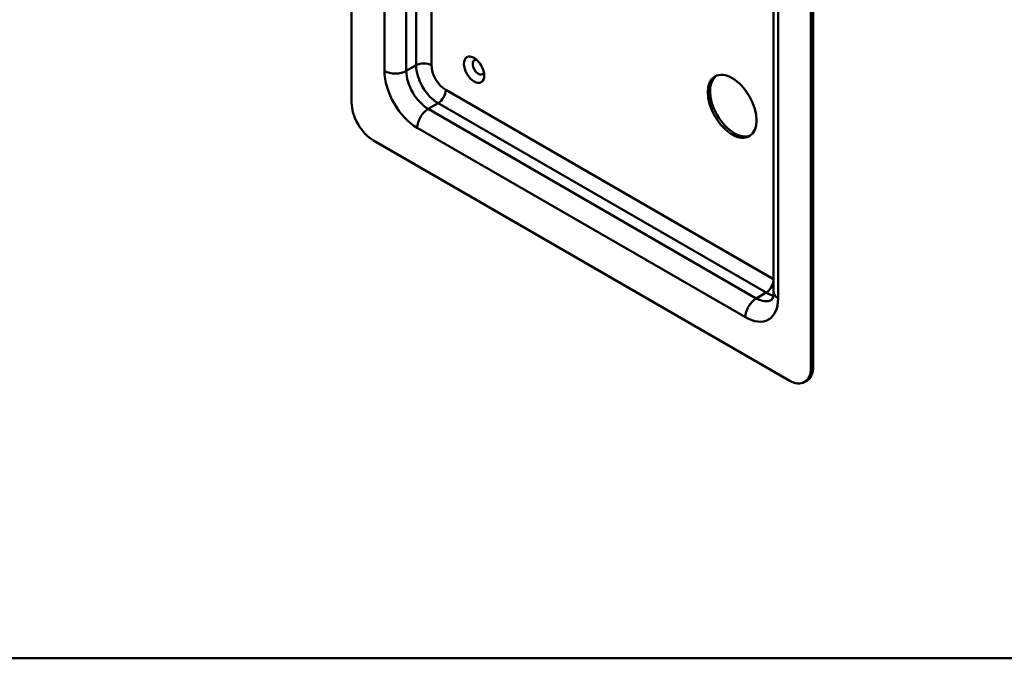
# Model space of a CAD drawing. Header units: millimetres. Extents: x 20 to 833, y 20 to 574.
# Tile 2 of 7: x 147 to 275, y 20 to 103. Entities that reach past the tile are written whole.
import ezdxf

# ---------------------------------------------------------------- set-up
doc = ezdxf.new("R2010")
doc.units = ezdxf.units.MM
doc.header["$LTSCALE"] = 2
for name, color, linetype, lineweight in [('Sichtbare Kanten(DIN)', 7, 'Continuous', 50), ('Sichtbare tangentiale Kanten(DIN)', 7, 'Continuous', 50), ('Skizziergeometrie(DIN)', 7, 'Continuous', 50)]:
    doc.layers.add(name, color=color, linetype=linetype, lineweight=lineweight)

# ---------------------------------------------------------------- blocks, each defined once
blk = doc.blocks.new('Ränder Standardrahmen')
at = {"layer": 'Skizziergeometrie(DIN)', "flags": 128}
blk.add_lwpolyline([(10, 10), (10, 287), (410, 287), (410, 10), (10, 10)], dxfattribs=at)

msp = doc.modelspace()

# ---------------------------------------------------------------- linework, layer by layer
at = {"layer": 'Sichtbare Kanten(DIN)'}
for p, q in [((190.244, 173.4949), (190.244, 91.8452)), ((249.6409, 57.5524), (249.6409, 139.202)), ((249.9238, 57.7157), (249.9238, 139.3653)), ((244.8125, 67.3503), (244.8125, 135.936)), ((193.0724, 86.9463), (246.8125, 55.9194)), ((248.8125, 55.7213), (249.0954, 55.8846))]:
    msp.add_line(p, q, dxfattribs=at)
for centre, major_axis in [((206.0832, 96.091), (-0.93, 1.6108)), ((239.4586, 91.3553), (-2.23, 3.8625))]:
    msp.add_ellipse(centre, major_axis=major_axis, ratio=0.57735027, dxfattribs=at)
for centre, major_axis, start_param, end_param in [((206.6489, 96.4176), (-0.53, 0.918), 5.82728145, 9.88068182), ((239.7414, 91.5186), (-2.23, 3.8625), 0.06346023, 3.07813242), ((193.0724, 90.2122), (-2, 3.4641), 0.78539816, 2.35619449), ((246.8125, 59.1854), (2, -3.4641), 5.49778714, 7.06858347), ((247.0954, 59.3487), (2, -3.4641), 0, 0.78539816)]:
    msp.add_ellipse(centre, major_axis=major_axis, ratio=0.57735027, start_param=start_param, end_param=end_param, dxfattribs=at)
msp.add_open_spline([(244.5699, 66.3357), (244.5699, 66.3357), (244.5706, 66.3352), (244.5887, 66.3535), (244.6059, 66.3729), (244.6524, 66.4515), (244.6813, 66.5107), (244.7367, 66.6759), (244.7632, 66.7816), (244.8011, 67.036), (244.8125, 67.1845), (244.8125, 67.3503)], degree=3, knots=[5.497787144, 5.497787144, 5.497787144, 5.497787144, 5.654866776, 5.654866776, 5.811946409, 5.811946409, 5.969026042, 5.969026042, 6.126105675, 6.126105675, 6.283185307, 6.283185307, 6.283185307, 6.283185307], dxfattribs=at)
at = {"layer": 'Sichtbare tangentiale Kanten(DIN)'}
for p, q in [((194.4866, 95.9277), (194.4866, 164.5134)), ((245.3983, 135.1195), (245.3983, 66.5338)), ((197.315, 121.9521), (197.315, 95.9277)), ((198.5878, 96.6626), (198.5878, 120.7251)), ((200.5677, 119.5525), (200.5677, 96.6626)), ((197.315, 95.9277), (198.5878, 96.6626)), ((202.4062, 93.4782), (244.8125, 68.9949)), ((200.1435, 91.0287), (201.4163, 91.7636)), ((243.8427, 67.2687), (201.4163, 91.7636)), ((200.1435, 91.0287), (242.5699, 66.5338)), ((241.1557, 64.0843), (198.7293, 88.5792)), ((242.5699, 66.5338), (243.8427, 67.2687)), ((249.9238, 57.7157), (249.6409, 57.5524))]:
    msp.add_line(p, q, dxfattribs=at)
for centre, major_axis, start_param, end_param in [((199.5778, 96.091), (-1.4, 0), 3.92699082, 5.49778714), ((195.9008, 96.7442), (-2, 0), 0.78539816, 2.35619449), ((198.7293, 93.4782), (3, -5.1962), 3.92699082, 5.49778714), ((200.1435, 94.2947), (2, -3.4641), 3.92699082, 5.49778714), ((201.4163, 95.0296), (-2, 3.4641), 0.78539816, 2.35619449), ((202.4062, 95.6011), (1.3, -2.2517), 3.92699082, 5.49778714), ((201.4163, 92.9067), (0.7, 1.2124), 3.92699082, 5.49778714), ((200.1435, 89.3957), (1, 1.7321), 0.78539816, 2.35619449), ((243.8427, 68.4118), (-0.7, -1.2124), 0.78539816, 2.15433226), ((242.5699, 64.9008), (-1, -1.7321), 3.92699082, 5.49778714), ((241.1557, 68.9833), (3, -5.1962), 5.49778714, 7.06858347), ((242.5699, 69.7998), (2, -3.4641), 5.49778714, 6.28318531), ((243.8427, 70.5347), (-2, 3.4641), 2.35619449, 2.69492703), ((246.8125, 67.3503), (-2, 0), 0, 0.78539816)]:
    msp.add_ellipse(centre, major_axis=major_axis, ratio=0.57735027, start_param=start_param, end_param=end_param, dxfattribs=at)

# ---------------------------------------------------------------- block references
at = {"xscale": 2, "yscale": 2, "zscale": 2}
msp.add_blockref('Ränder Standardrahmen', (0, 0), dxfattribs=at)

doc.saveas('drawing.dxf')
